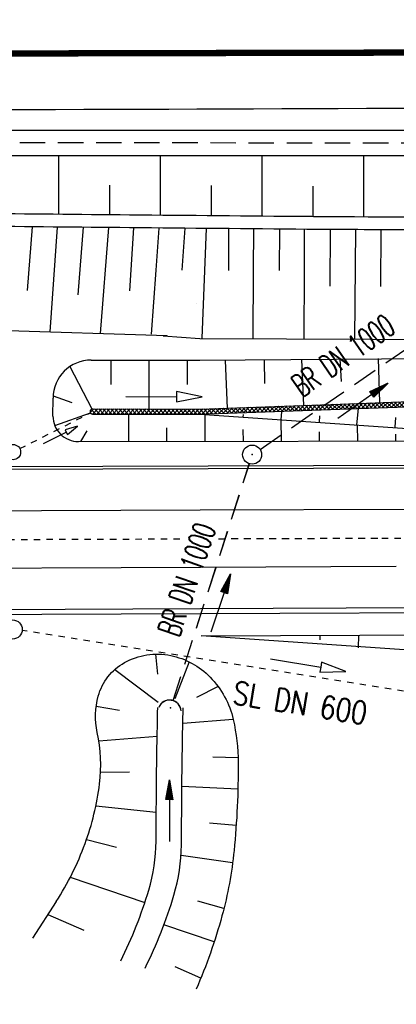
# Model space of a CAD drawing. Extents: x 0 to 1135, y 0 to 594.
# Tile 58 of 153: x 519 to 548, y 243 to 321. Entities that reach past the tile are written whole.
import ezdxf
from ezdxf.enums import TextEntityAlignment as Align

# ---------------------------------------------------------------- set-up
doc = ezdxf.new("R2010")
doc.units = 0
doc.header["$LTSCALE"] = 2
doc.header["$MEASUREMENT"] = 0
for name, pattern in [('ACAD_ISO03W100', [0.5, 0.25, -0.25]), ('ACAD_ISO05W100', [0.5, 0.25, -0.25]), ('AUSGEZOGEN', [0]), ('EinAusfädelung', [3.5, 2.5, -1]), ('GESTRICH-X2', [1.5, 1, -0.5]), ('STRICHLINIEX2', [0.5, 0.25, -0.25])]:
    doc.linetypes.add(name, pattern=pattern)
doc.layers.get('0').update_dxf_attribs({"color": 8, "linetype": 'AUSGEZOGEN'})
for name, color, linetype in [('BAB-Kabel', 15, 'CONTINUOUS'), ('Bahnachse', 7, 'CONTINUOUS'), ('BOESCHG', 8, 'AUSGEZOGEN'), ('Böschungen', 15, 'CONTINUOUS'), ('DURCHL', 200, 'GESTRICH-X2'), ('EINAUSF', 8, 'EinAusfädelung'), ('FBRTOP', 8, 'AUSGEZOGEN'), ('Gleisachsen', 7, 'CONTINUOUS'), ('GRABEN', 8, 'AUSGEZOGEN'), ('Kabelanlagen', 15, 'CONTINUOUS'), ('KANAL', 200, 'GESTRICH-X2'), ('MULDE', 8, 'AUSGEZOGEN'), ('PFEIL', 200, 'CONTINUOUS'), ('PFEILTOP', 8, 'AUSGEZOGEN'), ('SCHSYMBOL', 200, 'AUSGEZOGEN'), ('SIGNATUR', 8, 'AUSGEZOGEN'), ('TEXTO', 200, 'CONTINUOUS'), ('Tiefenentwaesserung_und_Sammell', 15, 'CONTINUOUS')]:
    doc.layers.add(name, color=color, linetype=linetype)
doc.styles.add('ROMANS', font='romans.shx', dxfattribs={"width": 0.8})

# ---------------------------------------------------------------- blocks, each defined once
blk = doc.blocks.new('DL')
at = {"color": 0}
blk.add_arc((-0.311, 0.025), 0.91, 282.5363, 77.4637, dxfattribs=at)
blk.add_point((0.597, 0.003), dxfattribs=at)
blk = doc.blocks.new('*X51')
at = {"color": 0, "linetype": 'ByBlock'}
for p, q in [((-1319244, 1707615), (-1318825, 1708034)), ((-1318913, 1707627), (-1318495, 1708046)), ((-1318249, 1707653), (-1318637, 1708041)), ((-1318583, 1707640), (-1318164, 1708059)), ((-1317942, 1707664), (-1318330, 1708052)), ((-1318252, 1707652), (-1317833, 1708071)), ((-1317635, 1707676), (-1318023, 1708064)), ((-1317921, 1707665), (-1317503, 1708083)), ((-1317329, 1707687), (-1317717, 1708075)), ((-1317591, 1707677), (-1317172, 1708096)), ((-1317022, 1707699), (-1317410, 1708087)), ((-1317260, 1707690), (-1316841, 1708108)), ((-1316715, 1707710), (-1317104, 1708099)), ((-1316929, 1707702), (-1316511, 1708121)), ((-1316409, 1707722), (-1316797, 1708110)), ((-1316599, 1707715), (-1316180, 1708133)), ((-1316102, 1707733), (-1316490, 1708122)), ((-1316268, 1707727), (-1315849, 1708146)), ((-1315795, 1707745), (-1316184, 1708133)), ((-1315937, 1707740), (-1315519, 1708158)), ((-1315489, 1707757), (-1315877, 1708145)), ((-1315607, 1707752), (-1315188, 1708171)), ((-1315182, 1707768), (-1315570, 1708156)), ((-1315276, 1707765), (-1314857, 1708183)), ((-1314876, 1707780), (-1315264, 1708168)), ((-1314569, 1707791), (-1314957, 1708180)), ((-1314945, 1707777), (-1314527, 1708196)), ((-1314262, 1707803), (-1314651, 1708191)), ((-1314615, 1707790), (-1314196, 1708208)), ((-1313956, 1707814), (-1314344, 1708203)), ((-1314284, 1707802), (-1313865, 1708221)), ((-1313649, 1707826), (-1314037, 1708214)), ((-1313953, 1707815), (-1313535, 1708233)), ((-1313342, 1707838), (-1313731, 1708226)), ((-1313623, 1707827), (-1313204, 1708246)), ((-1313036, 1707849), (-1313424, 1708237)), ((-1313292, 1707840), (-1312873, 1708258)), ((-1312729, 1707861), (-1313117, 1708249)), ((-1312961, 1707852), (-1312543, 1708271)), ((-1312423, 1707872), (-1312811, 1708261)), ((-1312631, 1707864), (-1312212, 1708283)), ((-1312116, 1707884), (-1312504, 1708272)), ((-1312300, 1707877), (-1311881, 1708296)), ((-1311809, 1707895), (-1312198, 1708284)), ((-1311969, 1707889), (-1311551, 1708308)), ((-1311503, 1707907), (-1311891, 1708295)), ((-1311639, 1707902), (-1311220, 1708321)), ((-1311196, 1707919), (-1311584, 1708307)), ((-1311308, 1707914), (-1310889, 1708333)), ((-1310889, 1707930), (-1311278, 1708318)), ((-1310977, 1707927), (-1310559, 1708345)), ((-1310583, 1707942), (-1310971, 1708330)), ((-1310276, 1707953), (-1310664, 1708341)), ((-1310647, 1707939), (-1310228, 1708358)), ((-1309970, 1707965), (-1310358, 1708353)), ((-1310316, 1707952), (-1309897, 1708370)), ((-1309663, 1707976), (-1310051, 1708365)), ((-1309985, 1707964), (-1309567, 1708383)), ((-1309356, 1707988), (-1309744, 1708376)), ((-1309654, 1707977), (-1309236, 1708395)), ((-1309050, 1708000), (-1309438, 1708388)), ((-1309324, 1707989), (-1308905, 1708408)), ((-1308743, 1708011), (-1309131, 1708399)), ((-1308993, 1708002), (-1308575, 1708420)), ((-1308436, 1708023), (-1308825, 1708411)), ((-1308662, 1708014), (-1308244, 1708433)), ((-1308130, 1708034), (-1308518, 1708422)), ((-1308332, 1708027), (-1307913, 1708445)), ((-1307823, 1708046), (-1308211, 1708434)), ((-1308001, 1708039), (-1307582, 1708458)), ((-1307516, 1708057), (-1307905, 1708446)), ((-1307670, 1708052), (-1307252, 1708470)), ((-1307210, 1708069), (-1307598, 1708457)), ((-1307340, 1708064), (-1306921, 1708483)), ((-1306903, 1708081), (-1307291, 1708469)), ((-1307009, 1708077), (-1306590, 1708495)), ((-1306597, 1708092), (-1306985, 1708480)), ((-1306678, 1708089), (-1306260, 1708508)), ((-1306290, 1708104), (-1306678, 1708492)), ((-1305983, 1708115), (-1306372, 1708503)), ((-1306348, 1708102), (-1305929, 1708520)), ((-1305700, 1708150), (-1306065, 1708515)), ((-1306017, 1708114), (-1305642, 1708489)), ((-1305653, 1708422), (-1305758, 1708527)), ((-1305677, 1708127), (-1305700, 1708150)), ((-1305686, 1708126), (-1305268, 1708545)), ((-1305370, 1708138), (-1305653, 1708422)), ((-1305642, 1708489), (-1305598, 1708533)), ((-1305063, 1708150), (-1305452, 1708538)), ((-1305356, 1708139), (-1304937, 1708558)), ((-1304757, 1708162), (-1305145, 1708550)), ((-1305025, 1708151), (-1304606, 1708570)), ((-1304450, 1708173), (-1304838, 1708561)), ((-1304694, 1708164), (-1304276, 1708583)), ((-1304144, 1708185), (-1304532, 1708573)), ((-1304364, 1708176), (-1303945, 1708595)), ((-1303837, 1708196), (-1304225, 1708584)), ((-1304033, 1708189), (-1303614, 1708607)), ((-1303530, 1708208), (-1303919, 1708596)), ((-1303702, 1708201), (-1303284, 1708620)), ((-1303224, 1708219), (-1303612, 1708608)), ((-1303372, 1708214), (-1302953, 1708632)), ((-1302917, 1708231), (-1303305, 1708619)), ((-1303041, 1708226), (-1302622, 1708645)), ((-1302610, 1708243), (-1302999, 1708631)), ((-1302710, 1708239), (-1302292, 1708657)), ((-1302304, 1708254), (-1302692, 1708642)), ((-1301997, 1708266), (-1302385, 1708654)), ((-1302380, 1708251), (-1301961, 1708670)), ((-1301725, 1708312), (-1302079, 1708665)), ((-1302049, 1708264), (-1301725, 1708587)), ((-1301725, 1708630), (-1301772, 1708677)), ((-1330017, 1707661), (-1329744, 1707934)), ((-1329929, 1707560), (-1330005, 1707636)), ((-1329585, 1707534), (-1329948, 1707896)), ((-1329825, 1707534), (-1329425, 1707934)), ((-1329267, 1707534), (-1329667, 1707934)), ((-1329507, 1707534), (-1329107, 1707934)), ((-1328949, 1707534), (-1329349, 1707934)), ((-1329189, 1707534), (-1328789, 1707934)), ((-1328631, 1707534), (-1329031, 1707934)), ((-1328871, 1707534), (-1328470, 1707934)), ((-1328312, 1707534), (-1328713, 1707934)), ((-1328553, 1707534), (-1328152, 1707935)), ((-1327994, 1707534), (-1328395, 1707935)), ((-1328234, 1707534), (-1327834, 1707935)), ((-1327676, 1707534), (-1328077, 1707935)), ((-1327916, 1707534), (-1327515, 1707935)), ((-1327358, 1707534), (-1327759, 1707935)), ((-1327598, 1707534), (-1327197, 1707935)), ((-1327040, 1707534), (-1327440, 1707935)), ((-1327280, 1707534), (-1326879, 1707935)), ((-1326721, 1707534), (-1327122, 1707935)), ((-1326962, 1707534), (-1326561, 1707935)), ((-1326403, 1707534), (-1326804, 1707935)), ((-1326643, 1707534), (-1326242, 1707935)), ((-1326085, 1707534), (-1326486, 1707935)), ((-1326325, 1707534), (-1325924, 1707935)), ((-1325767, 1707534), (-1326168, 1707935)), ((-1326007, 1707534), (-1325606, 1707936)), ((-1325449, 1707534), (-1325850, 1707935)), ((-1325689, 1707534), (-1325287, 1707936)), ((-1325130, 1707534), (-1325532, 1707936)), ((-1325371, 1707534), (-1324969, 1707936)), ((-1324812, 1707534), (-1325214, 1707936)), ((-1325052, 1707534), (-1324651, 1707936)), ((-1324494, 1707534), (-1324896, 1707936)), ((-1324734, 1707534), (-1324332, 1707936)), ((-1324176, 1707534), (-1324578, 1707936)), ((-1324416, 1707534), (-1324014, 1707936)), ((-1323858, 1707534), (-1324260, 1707936)), ((-1324098, 1707534), (-1323696, 1707936)), ((-1323539, 1707534), (-1323942, 1707936)), ((-1323780, 1707534), (-1323377, 1707936)), ((-1323221, 1707534), (-1323623, 1707936)), ((-1323462, 1707534), (-1323059, 1707936)), ((-1322903, 1707534), (-1323305, 1707936)), ((-1323143, 1707534), (-1322741, 1707937)), ((-1322585, 1707534), (-1322987, 1707937)), ((-1322825, 1707534), (-1322422, 1707937)), ((-1322267, 1707534), (-1322669, 1707937)), ((-1322507, 1707534), (-1322104, 1707937)), ((-1321948, 1707534), (-1322351, 1707937)), ((-1322189, 1707534), (-1321786, 1707937)), ((-1321630, 1707534), (-1322033, 1707937)), ((-1321871, 1707534), (-1321467, 1707937)), ((-1321315, 1707537), (-1321715, 1707937)), ((-1321552, 1707534), (-1321140, 1707946)), ((-1321008, 1707548), (-1321397, 1707937)), ((-1321228, 1707540), (-1320809, 1707959)), ((-1320702, 1707560), (-1321090, 1707948)), ((-1320897, 1707553), (-1320479, 1707971)), ((-1320395, 1707572), (-1320783, 1707960)), ((-1320567, 1707565), (-1320148, 1707984)), ((-1320088, 1707583), (-1320476, 1707971)), ((-1320236, 1707578), (-1319817, 1707996)), ((-1319782, 1707595), (-1320170, 1707983)), ((-1319905, 1707590), (-1319487, 1708009)), ((-1319475, 1707606), (-1319863, 1707994)), ((-1319575, 1707602), (-1319156, 1708021)), ((-1319168, 1707618), (-1319557, 1708006)), ((-1318862, 1707629), (-1319250, 1708018)), ((-1318555, 1707641), (-1318943, 1708029))]:
    blk.add_line(p, q, dxfattribs=at)
blk = doc.blocks.new('GST')
at = {"color": 0}
blk.add_circle((0, 0), 0.75, dxfattribs=at)
blk.add_point((0, 0), dxfattribs=at)
blk = doc.blocks.new('10')
blk.add_blockref('GST', (0, 0))
blk = doc.blocks.new('40')
at = {"color": 0}
blk.add_arc((0.025, 0.311), 0.91, 192.5363, 347.4637, dxfattribs=at)
blk.add_point((0, 0), dxfattribs=at)
blk = doc.blocks.new('PFEIL2')
at = {"color": 0}
for p, q in [((0.88, 0.002), (-2.401, -0.012)), ((0.881, -0.271), (0.879, 0.276)), ((0.879, 0.276), (2.429, 0.009)), ((0.911, 0.27), (0.879, 0.265)), ((0.965, 0.261), (0.879, 0.246)), ((1.019, 0.252), (0.879, 0.228)), ((1.073, 0.242), (0.879, 0.209)), ((1.127, 0.233), (0.879, 0.191)), ((1.181, 0.224), (0.879, 0.172)), ((1.235, 0.214), (0.879, 0.154)), ((1.289, 0.205), (0.879, 0.135)), ((1.343, 0.196), (0.879, 0.117)), ((1.397, 0.187), (0.879, 0.098)), ((1.451, 0.177), (0.879, 0.08)), ((1.505, 0.168), (0.879, 0.061)), ((1.559, 0.159), (0.88, 0.043)), ((1.613, 0.149), (0.88, 0.024)), ((1.668, 0.14), (0.88, 0.006)), ((1.722, 0.131), (0.88, -0.013)), ((1.776, 0.121), (0.88, -0.031)), ((1.83, 0.112), (0.88, -0.05)), ((1.884, 0.103), (0.88, -0.068)), ((1.938, 0.094), (0.88, -0.087)), ((1.992, 0.084), (0.88, -0.105)), ((2.046, 0.075), (0.88, -0.124)), ((2.1, 0.066), (0.88, -0.142)), ((2.154, 0.056), (0.88, -0.161)), ((2.208, 0.047), (0.88, -0.179)), ((2.262, 0.038), (0.881, -0.198)), ((2.316, 0.029), (0.881, -0.216)), ((2.37, 0.019), (0.881, -0.235)), ((2.424, 0.01), (0.881, -0.253)), ((2.429, 0.009), (0.881, -0.271))]:
    blk.add_line(p, q, dxfattribs=at)
blk = doc.blocks.new('*X58')
at = {"color": 0, "linetype": 'ByBlock'}
for p, q in [((-1319244, 1707615), (-1318825, 1708034)), ((-1318913, 1707627), (-1318495, 1708046)), ((-1318249, 1707653), (-1318637, 1708041)), ((-1318583, 1707640), (-1318164, 1708059)), ((-1317942, 1707664), (-1318330, 1708052)), ((-1318252, 1707652), (-1317833, 1708071)), ((-1317635, 1707676), (-1318023, 1708064)), ((-1317921, 1707665), (-1317503, 1708083)), ((-1317329, 1707687), (-1317717, 1708075)), ((-1317591, 1707677), (-1317172, 1708096)), ((-1317022, 1707699), (-1317410, 1708087)), ((-1317260, 1707690), (-1316841, 1708108)), ((-1316715, 1707710), (-1317104, 1708099)), ((-1316929, 1707702), (-1316511, 1708121)), ((-1316409, 1707722), (-1316797, 1708110)), ((-1316599, 1707715), (-1316180, 1708133)), ((-1316102, 1707733), (-1316490, 1708122)), ((-1316268, 1707727), (-1315849, 1708146)), ((-1315795, 1707745), (-1316184, 1708133)), ((-1315937, 1707740), (-1315519, 1708158)), ((-1315489, 1707757), (-1315877, 1708145)), ((-1315607, 1707752), (-1315188, 1708171)), ((-1315182, 1707768), (-1315570, 1708156)), ((-1315276, 1707765), (-1314857, 1708183)), ((-1314876, 1707780), (-1315264, 1708168)), ((-1314569, 1707791), (-1314957, 1708180)), ((-1314945, 1707777), (-1314527, 1708196)), ((-1314262, 1707803), (-1314651, 1708191)), ((-1314615, 1707790), (-1314196, 1708208)), ((-1313956, 1707814), (-1314344, 1708203)), ((-1314284, 1707802), (-1313865, 1708221)), ((-1313649, 1707826), (-1314037, 1708214)), ((-1313953, 1707815), (-1313535, 1708233)), ((-1313342, 1707838), (-1313731, 1708226)), ((-1313623, 1707827), (-1313204, 1708246)), ((-1313036, 1707849), (-1313424, 1708237)), ((-1313292, 1707840), (-1312873, 1708258)), ((-1312729, 1707861), (-1313117, 1708249)), ((-1312961, 1707852), (-1312543, 1708271)), ((-1312423, 1707872), (-1312811, 1708261)), ((-1312631, 1707864), (-1312212, 1708283)), ((-1312116, 1707884), (-1312504, 1708272)), ((-1312300, 1707877), (-1311881, 1708296)), ((-1311809, 1707895), (-1312198, 1708284)), ((-1311969, 1707889), (-1311551, 1708308)), ((-1311503, 1707907), (-1311891, 1708295)), ((-1311639, 1707902), (-1311220, 1708321)), ((-1311196, 1707919), (-1311584, 1708307)), ((-1311308, 1707914), (-1310889, 1708333)), ((-1310889, 1707930), (-1311278, 1708318)), ((-1310977, 1707927), (-1310559, 1708345)), ((-1310583, 1707942), (-1310971, 1708330)), ((-1310276, 1707953), (-1310664, 1708341)), ((-1310647, 1707939), (-1310228, 1708358)), ((-1309970, 1707965), (-1310358, 1708353)), ((-1310316, 1707952), (-1309897, 1708370)), ((-1309663, 1707976), (-1310051, 1708365)), ((-1309985, 1707964), (-1309567, 1708383)), ((-1309356, 1707988), (-1309744, 1708376)), ((-1309654, 1707977), (-1309236, 1708395)), ((-1309050, 1708000), (-1309438, 1708388)), ((-1309324, 1707989), (-1308905, 1708408)), ((-1308743, 1708011), (-1309131, 1708399)), ((-1308993, 1708002), (-1308575, 1708420)), ((-1308436, 1708023), (-1308825, 1708411)), ((-1308662, 1708014), (-1308244, 1708433)), ((-1308130, 1708034), (-1308518, 1708422)), ((-1308332, 1708027), (-1307913, 1708445)), ((-1307823, 1708046), (-1308211, 1708434)), ((-1308001, 1708039), (-1307582, 1708458)), ((-1307516, 1708057), (-1307905, 1708446)), ((-1307670, 1708052), (-1307252, 1708470)), ((-1307210, 1708069), (-1307598, 1708457)), ((-1307340, 1708064), (-1306921, 1708483)), ((-1306903, 1708081), (-1307291, 1708469)), ((-1307009, 1708077), (-1306590, 1708495)), ((-1306597, 1708092), (-1306985, 1708480)), ((-1306678, 1708089), (-1306260, 1708508)), ((-1306290, 1708104), (-1306678, 1708492)), ((-1305983, 1708115), (-1306372, 1708503)), ((-1306348, 1708102), (-1305929, 1708520)), ((-1305700, 1708150), (-1306065, 1708515)), ((-1306017, 1708114), (-1305642, 1708489)), ((-1305653, 1708422), (-1305758, 1708527)), ((-1305677, 1708127), (-1305700, 1708150)), ((-1305686, 1708126), (-1305268, 1708545)), ((-1305370, 1708138), (-1305653, 1708422)), ((-1305642, 1708489), (-1305598, 1708533)), ((-1305063, 1708150), (-1305452, 1708538)), ((-1305356, 1708139), (-1304937, 1708558)), ((-1304757, 1708162), (-1305145, 1708550)), ((-1305025, 1708151), (-1304606, 1708570)), ((-1304450, 1708173), (-1304838, 1708561)), ((-1304694, 1708164), (-1304276, 1708583)), ((-1304144, 1708185), (-1304532, 1708573)), ((-1304364, 1708176), (-1303945, 1708595)), ((-1303837, 1708196), (-1304225, 1708584)), ((-1304033, 1708189), (-1303614, 1708607)), ((-1303530, 1708208), (-1303919, 1708596)), ((-1303702, 1708201), (-1303284, 1708620)), ((-1303224, 1708219), (-1303612, 1708608)), ((-1303372, 1708214), (-1302953, 1708632)), ((-1302917, 1708231), (-1303305, 1708619)), ((-1303041, 1708226), (-1302622, 1708645)), ((-1302610, 1708243), (-1302999, 1708631)), ((-1302710, 1708239), (-1302292, 1708657)), ((-1302304, 1708254), (-1302692, 1708642)), ((-1301997, 1708266), (-1302385, 1708654)), ((-1302380, 1708251), (-1301961, 1708670)), ((-1301725, 1708312), (-1302079, 1708665)), ((-1302049, 1708264), (-1301725, 1708587)), ((-1301725, 1708630), (-1301772, 1708677)), ((-1330017, 1707661), (-1329744, 1707934)), ((-1329929, 1707560), (-1330005, 1707636)), ((-1329585, 1707534), (-1329948, 1707896)), ((-1329825, 1707534), (-1329425, 1707934)), ((-1329267, 1707534), (-1329667, 1707934)), ((-1329507, 1707534), (-1329107, 1707934)), ((-1328949, 1707534), (-1329349, 1707934)), ((-1329189, 1707534), (-1328789, 1707934)), ((-1328631, 1707534), (-1329031, 1707934)), ((-1328871, 1707534), (-1328470, 1707934)), ((-1328312, 1707534), (-1328713, 1707934)), ((-1328553, 1707534), (-1328152, 1707935)), ((-1327994, 1707534), (-1328395, 1707935)), ((-1328234, 1707534), (-1327834, 1707935)), ((-1327676, 1707534), (-1328077, 1707935)), ((-1327916, 1707534), (-1327515, 1707935)), ((-1327358, 1707534), (-1327759, 1707935)), ((-1327598, 1707534), (-1327197, 1707935)), ((-1327040, 1707534), (-1327440, 1707935)), ((-1327280, 1707534), (-1326879, 1707935)), ((-1326721, 1707534), (-1327122, 1707935)), ((-1326962, 1707534), (-1326561, 1707935)), ((-1326403, 1707534), (-1326804, 1707935)), ((-1326643, 1707534), (-1326242, 1707935)), ((-1326085, 1707534), (-1326486, 1707935)), ((-1326325, 1707534), (-1325924, 1707935)), ((-1325767, 1707534), (-1326168, 1707935)), ((-1326007, 1707534), (-1325606, 1707936)), ((-1325449, 1707534), (-1325850, 1707935)), ((-1325689, 1707534), (-1325287, 1707936)), ((-1325130, 1707534), (-1325532, 1707936)), ((-1325371, 1707534), (-1324969, 1707936)), ((-1324812, 1707534), (-1325214, 1707936)), ((-1325052, 1707534), (-1324651, 1707936)), ((-1324494, 1707534), (-1324896, 1707936)), ((-1324734, 1707534), (-1324332, 1707936)), ((-1324176, 1707534), (-1324578, 1707936)), ((-1324416, 1707534), (-1324014, 1707936)), ((-1323858, 1707534), (-1324260, 1707936)), ((-1324098, 1707534), (-1323696, 1707936)), ((-1323539, 1707534), (-1323942, 1707936)), ((-1323780, 1707534), (-1323377, 1707936)), ((-1323221, 1707534), (-1323623, 1707936)), ((-1323462, 1707534), (-1323059, 1707936)), ((-1322903, 1707534), (-1323305, 1707936)), ((-1323143, 1707534), (-1322741, 1707937)), ((-1322585, 1707534), (-1322987, 1707937)), ((-1322825, 1707534), (-1322422, 1707937)), ((-1322267, 1707534), (-1322669, 1707937)), ((-1322507, 1707534), (-1322104, 1707937)), ((-1321948, 1707534), (-1322351, 1707937)), ((-1322189, 1707534), (-1321786, 1707937)), ((-1321630, 1707534), (-1322033, 1707937)), ((-1321871, 1707534), (-1321467, 1707937)), ((-1321315, 1707537), (-1321715, 1707937)), ((-1321552, 1707534), (-1321140, 1707946)), ((-1321008, 1707548), (-1321397, 1707937)), ((-1321228, 1707540), (-1320809, 1707959)), ((-1320702, 1707560), (-1321090, 1707948)), ((-1320897, 1707553), (-1320479, 1707971)), ((-1320395, 1707572), (-1320783, 1707960)), ((-1320567, 1707565), (-1320148, 1707984)), ((-1320088, 1707583), (-1320476, 1707971)), ((-1320236, 1707578), (-1319817, 1707996)), ((-1319782, 1707595), (-1320170, 1707983)), ((-1319905, 1707590), (-1319487, 1708009)), ((-1319475, 1707606), (-1319863, 1707994)), ((-1319575, 1707602), (-1319156, 1708021)), ((-1319168, 1707618), (-1319557, 1708006)), ((-1318862, 1707629), (-1319250, 1708018)), ((-1318555, 1707641), (-1318943, 1708029))]:
    blk.add_line(p, q, dxfattribs=at)

msp = doc.modelspace()

# ---------------------------------------------------------------- linework, layer by layer
at = {"layer": 'BAB-Kabel', "linetype": 'Continuous'}
msp.add_lwpolyline([(532.545, 298.389), (532.545, 298.389), (532.545, 298.389), (532.545, 298.389), (532.545, 298.389)], dxfattribs=at)
msp.add_lwpolyline([(532.545, 298.389), (532.545, 298.389), (532.545, 298.389), (532.545, 298.389), (532.545, 298.389)], dxfattribs=at)
at = {"layer": 'Bahnachse', "linetype": 'ACAD_ISO05W100'}
for points in [[(486.75, 279.724), (531.663, 279.886)], [(486.75, 279.724), (531.08, 279.884)], [(534.284, 279.896), (547.132, 279.943)], [(534.337, 279.896), (547.132, 279.943)], [(547.132, 279.943), (584.749, 280.079)], [(547.132, 279.943), (584.749, 280.079)]]:
    msp.add_lwpolyline(points, dxfattribs=at)
at = {"layer": 'BOESCHG'}
for p, q in [((521.725, 305.412), (521.727, 310.045)), ((521.725, 305.412), (521.727, 310.045)), ((529.725, 305.337), (529.727, 310.042)), ((529.725, 305.337), (529.727, 310.042)), ((537.725, 305.265), (537.727, 310.039)), ((537.725, 305.265), (537.727, 310.039)), ((545.726, 305.206), (545.727, 310.037)), ((545.726, 305.206), (545.727, 310.037)), ((525.725, 305.375), (525.726, 307.709)), ((525.725, 305.375), (525.726, 307.709)), ((533.725, 305.301), (533.726, 307.671)), ((533.725, 305.301), (533.726, 307.671)), ((541.725, 305.231), (541.726, 307.634)), ((541.725, 305.231), (541.726, 307.634)), ((529.34, 270.819), (529.5, 269.232)), ((529.34, 270.819), (529.5, 269.232)), ((526.136, 269.615), (529.528, 267.037)), ((526.136, 269.615), (529.528, 267.037)), ((531.982, 270.208), (530.845, 267.295)), ((531.982, 270.208), (530.845, 267.295)), ((534.264, 268.264), (532.544, 267.41)), ((534.264, 268.264), (532.544, 267.41)), ((524.666, 266.732), (526.489, 266.396)), ((524.666, 266.732), (526.489, 266.396)), ((535.447, 265.667), (531.483, 265.349)), ((535.447, 265.667), (531.483, 265.349)), ((524.874, 263.982), (529.463, 264.362)), ((524.874, 263.982), (529.463, 264.362)), ((535.827, 262.664), (533.845, 262.718)), ((535.827, 262.664), (533.845, 262.718)), ((525.008, 261.532), (527.286, 261.565)), ((525.008, 261.532), (527.286, 261.565)), ((535.813, 260.189), (531.409, 260.404)), ((535.813, 260.189), (531.409, 260.404)), ((524.637, 258.87), (529.393, 258.374)), ((524.637, 258.87), (529.393, 258.374)), ((535.678, 257.328), (533.575, 257.521)), ((535.678, 257.328), (533.575, 257.521)), ((523.898, 256.22), (526.262, 255.622)), ((523.898, 256.22), (526.262, 255.622)), ((535.399, 254.386), (531.339, 254.978)), ((535.399, 254.386), (531.339, 254.978)), ((522.627, 253.268), (528.49, 251.268)), ((522.627, 253.268), (528.49, 251.268)), ((521.52, 251.342), (519.648, 248.456)), ((521.52, 251.342), (519.648, 248.456)), ((534.715, 250.807), (532.669, 251.371)), ((534.715, 250.807), (532.669, 251.371)), ((520.865, 250.333), (523.699, 249.09)), ((520.865, 250.333), (523.699, 249.09)), ((533.949, 248.182), (529.999, 249.527)), ((533.949, 248.182), (529.999, 249.527)), ((532.898, 245.316), (530.887, 246.214)), ((532.898, 245.316), (530.887, 246.214))]:
    msp.add_line(p, q, dxfattribs=at)
for points in [[(572.212, 351.814, 0.000002), (566.958, 351.798, 0.000356), (566.746, 351.798, 0.000312), (551.073, 351.72, -0.000252), (531.623, 351.621, -0.000033), (528.26, 351.605, -0.000054), (526.188, 351.596, -0.000954), (524.59, 351.593, -0.000172), (515.717, 351.592, -0.001167)], [(572.212, 351.814, 0.000002), (566.958, 351.798, 0.000356), (566.746, 351.798, 0.000312), (551.073, 351.72, -0.000252), (531.623, 351.621, -0.000033), (528.26, 351.605, -0.000054), (526.188, 351.596, -0.000954), (524.59, 351.593, -0.000172), (515.717, 351.592, -0.001167)], [(605.891, 305.119, -0.00112), (585.506, 305.003, -0.002418), (576.065, 305.016, -0.000009), (541.766, 305.23, -0.000591), (541.257, 305.234, -0.000186), (527.29, 305.36, -0.000108), (503.258, 305.59, -0.00223), (483.219, 305.876, 0.006172), (475.977, 305.922, 0.00139), (474.387, 305.908, 0.0003), (467.013, 305.819, 0.0004), (465.463, 305.798, -0.000053), (453.707, 305.631, -0.004701), (443.052, 305.581, -0.003138), (427.091, 305.756)], [(605.891, 305.119, -0.00112), (585.506, 305.003, -0.002418), (576.065, 305.016, -0.000009), (541.766, 305.23, -0.000591), (541.257, 305.234, -0.000186), (527.29, 305.36, -0.000108), (503.258, 305.59, -0.00223), (483.219, 305.876, 0.006172), (475.977, 305.922, 0.00139), (474.387, 305.908, 0.0003), (467.013, 305.819, 0.0004), (465.463, 305.798, -0.000053), (453.707, 305.631, -0.004701), (443.052, 305.581, -0.003138), (427.091, 305.756)], [(549.724, 304.181, -0.000002), (541.758, 304.23, -0.000591), (541.249, 304.234, -0.000186), (527.277, 304.36, -0.000108), (503.247, 304.59, -0.00223), (483.215, 304.876, 0.006173), (475.977, 304.922, 0.001389), (474.389, 304.908, 0.000299), (467.024, 304.819, 0.000401), (465.475, 304.798, -0.000053), (453.712, 304.631, -0.004701), (443.053, 304.581, -0.003138), (427.087, 304.756)]]:
    msp.add_lwpolyline(points, format="xyb", dxfattribs=at)
at = {"layer": 'BOESCHG', "flags": 128}
msp.add_lwpolyline([(521.52, 251.342, 0.054178), (523.785, 255.905, 0.057038), (524.929, 260.608, 0.084788), (524.748, 264.657, -0.121135), (524.826, 267.514, -0.200423), (526.888, 270.149, -0.180947), (530.525, 270.71, -0.149262), (533.633, 269.007, -0.13877), (535.447, 265.667, -0.053888), (535.834, 262.29, -0.026362), (535.512, 255.365, -0.041858), (534.562, 250.226, -0.035717), (532.533, 244.449)], format="xyb", dxfattribs=at)
msp.add_lwpolyline([(521.52, 251.342, 0.054178), (523.785, 255.905, 0.057038), (524.929, 260.608, 0.084788), (524.748, 264.657, -0.121135), (524.826, 267.514, -0.200423), (526.888, 270.149, -0.180947), (530.525, 270.71, -0.149262), (533.633, 269.007, -0.13877), (535.447, 265.667, -0.053888), (535.834, 262.29, -0.026362), (535.512, 255.365, -0.041858), (534.562, 250.226, -0.035717), (532.533, 244.449)], format="xyb", dxfattribs=at)
at = {"layer": 'Böschungen', "linetype": 'Continuous'}
for p, q in [((530.26, 295.854), (486.691, 297.251)), ((530.26, 295.854), (486.691, 297.251)), ((524.275, 293.949), (532.819, 293.932)), ((524.275, 293.949), (532.819, 293.932)), ((525.837, 292.026), (525.841, 293.946)), ((525.837, 292.026), (525.841, 293.946)), ((528.833, 290.101), (528.841, 293.94)), ((528.833, 290.101), (528.841, 293.94)), ((531.837, 292.015), (531.841, 293.934)), ((531.837, 292.015), (531.841, 293.934)), ((522.587, 293.433), (524.329, 290.1)), ((522.587, 293.433), (524.329, 290.1)), ((521.266, 289.54), (521.269, 290.955)), ((521.266, 289.54), (521.269, 290.955)), ((521.275, 291.132), (522.739, 290.607)), ((521.275, 291.132), (522.739, 290.607)), ((521.408, 288.796), (524.222, 289.793)), ((521.408, 288.796), (524.222, 289.793)), ((524.377, 290.106), (532.83, 290.093)), ((524.377, 290.106), (532.83, 290.093)), ((524.384, 289.706), (532.823, 289.69)), ((524.384, 289.706), (532.823, 289.69)), ((527.228, 287.556), (527.226, 289.677)), ((527.228, 287.556), (527.226, 289.677)), ((523.929, 288.37), (523.44, 287.536)), ((523.929, 288.37), (523.44, 287.536)), ((530.228, 287.559), (530.227, 288.619)), ((530.228, 287.559), (530.227, 288.619)), ((557.28, 270.566), (532.926, 272.253)), ((557.28, 270.566), (532.926, 272.253))]:
    msp.add_line(p, q, dxfattribs=at)
for points in [[(519.616, 304.432), (519.231, 299.431)], [(519.616, 304.432), (519.231, 299.431)], [(521.043, 296.165), (521.629, 304.413)], [(521.043, 296.165), (521.629, 304.413)], [(523.642, 304.394), (523.226, 299.093)], [(523.642, 304.394), (523.226, 299.093)], [(525, 296.038), (525.652, 304.375)], [(525, 296.038), (525.652, 304.375)], [(527.613, 304.357), (527.285, 299.398)], [(527.613, 304.357), (527.285, 299.398)], [(529.386, 301.019), (529.627, 304.338)], [(529.386, 301.019), (529.627, 304.338)], [(531.638, 304.32), (531.414, 301.015)], [(531.638, 304.32), (531.414, 301.015)], [(533.015, 295.672), (533.346, 304.304)], [(533.015, 295.672), (533.346, 304.304)], [(535.088, 304.288), (535.068, 301.008)], [(535.088, 304.288), (535.068, 301.008)], [(537.039, 301.004), (537.061, 304.271)], [(537.039, 301.004), (537.061, 304.271)], [(539.076, 304.253), (539.057, 301)], [(539.076, 304.253), (539.057, 301)], [(541.042, 300.996), (541.047, 304.236)], [(541.042, 300.996), (541.047, 304.236)], [(543.071, 304.222), (543.037, 299.755)], [(543.071, 304.222), (543.037, 299.755)], [(545.022, 295.585), (545.086, 304.21)], [(545.022, 295.585), (545.086, 304.21)], [(547.059, 304.197), (547.026, 299.745)], [(547.059, 304.197), (547.026, 299.745)], [(529.019, 295.986), (529.386, 301.019)], [(529.019, 295.986), (529.386, 301.019)], [(537.003, 295.662), (537.039, 301.004)], [(537.003, 295.662), (537.039, 301.004)], [(541.033, 295.596), (541.042, 300.996)], [(541.033, 295.596), (541.042, 300.996)], [(529.933, 295.865), (532.81, 295.651), (553.247, 295.556)], [(529.933, 295.865), (532.81, 295.651), (553.247, 295.556)], [(532.819, 293.932), (557.843, 294.121), (582.86, 294.26), (612.92, 293.95)], [(532.819, 293.932), (557.843, 294.121), (582.86, 294.26), (612.92, 293.95)], [(535.007, 290.138), (534.841, 293.949)], [(535.007, 290.138), (534.841, 293.949)], [(537.874, 293.973), (537.912, 292.099)], [(537.874, 293.973), (537.912, 292.099)], [(540.995, 290.385), (540.858, 294.004)], [(540.995, 290.385), (540.858, 294.004)], [(543.842, 294.036), (543.943, 292.254)], [(543.842, 294.036), (543.943, 292.254)], [(546.992, 290.609), (546.876, 294.06)], [(546.992, 290.609), (546.876, 294.06)], [(526.991, 291.086), (530.991, 291.065), (530.989, 290.665), (532.991, 291.054), (530.993, 291.465), (530.991, 291.065)], [(526.991, 291.086), (530.991, 291.065), (530.989, 290.665), (532.991, 291.054), (530.993, 291.465), (530.991, 291.065)], [(532.823, 289.69), (557.878, 287.955), (582.872, 289.359), (612.965, 291.417)], [(532.823, 289.69), (557.878, 287.955), (582.872, 289.359), (612.965, 291.417)], [(532.83, 290.093), (543.867, 290.488)], [(532.83, 290.093), (543.867, 290.488)], [(543.867, 290.488), (552.089, 290.782)], [(543.867, 290.488), (552.089, 290.782)], [(532.823, 289.69), (543.846, 290.084)], [(532.823, 289.69), (543.846, 290.084)], [(539.23, 289.286), (539.265, 289.887)], [(539.23, 289.286), (539.265, 289.887)], [(543.846, 290.084), (552.108, 290.38)], [(543.846, 290.084), (552.108, 290.38)], [(545.177, 288.847), (545.31, 290.141)], [(545.177, 288.847), (545.31, 290.141)], [(533.228, 287.562), (533.226, 289.683)], [(533.228, 287.562), (533.226, 289.683)], [(536.224, 289.46), (536.252, 289.658)], [(536.224, 289.46), (536.252, 289.658)], [(539.239, 287.568), (539.23, 289.286)], [(539.239, 287.568), (539.23, 289.286)], [(542.228, 289.063), (542.249, 289.565)], [(542.228, 289.063), (542.249, 289.565)], [(548.182, 288.673), (548.238, 289.423)], [(548.182, 288.673), (548.238, 289.423)], [(536.255, 287.537), (536.24, 288.498)], [(536.255, 287.537), (536.24, 288.498)], [(542.223, 287.599), (542.222, 288.306)], [(542.223, 287.599), (542.222, 288.306)], [(545.249, 287.574), (545.226, 288.84)], [(545.249, 287.574), (545.226, 288.84)], [(523.271, 287.546), (557.878, 287.601), (582.839, 287.698), (607.849, 287.787), (612.87, 287.805)], [(523.271, 287.546), (557.878, 287.601), (582.839, 287.698), (607.849, 287.787), (612.87, 287.805)], [(548.233, 287.606), (548.254, 288.108)], [(548.233, 287.606), (548.254, 288.108)], [(532.926, 272.253), (557.886, 272.349), (582.897, 272.438), (607.907, 272.528), (614.295, 272.55)], [(532.926, 272.253), (557.886, 272.349), (582.897, 272.438), (607.907, 272.528), (614.295, 272.55)], [(542.274, 272.291), (542.274, 271.937)], [(542.274, 272.291), (542.274, 271.937)], [(545.307, 272.315), (545.266, 271.311)], [(545.307, 272.315), (545.266, 271.311)]]:
    msp.add_lwpolyline(points, dxfattribs=at)
for centre, radius, start, end in [((524.269, 290.949), 3, 89.88866, 179.88866), ((524.269, 290.949), 3, 89.88866, 179.88866), ((524.381, 289.906), 0.2, 91.05323, 179.88866), ((524.381, 289.906), 0.2, 91.05323, 179.88866), ((524.381, 289.906), 0.2, 179.88866, 271.05328), ((524.381, 289.906), 0.2, 179.88866, 271.05328), ((523.266, 289.536), 2, 179.88866, 270.13658), ((523.266, 289.536), 2, 179.88866, 270.13658)]:
    msp.add_arc(centre, radius, start, end, dxfattribs=at)
at = {"layer": 'DURCHL'}
msp.add_line((530.711, 267.16), (536.704, 285.794), dxfattribs=at)
msp.add_line((530.711, 267.16), (536.704, 285.794), dxfattribs=at)
at = {"layer": 'EINAUSF', "const_width": 0.5, "flags": 128}
msp.add_lwpolyline([(339.035, 317.665), (434.889, 317.882), (608.973, 318.275)], dxfattribs=at)
msp.add_lwpolyline([(339.035, 317.665), (434.889, 317.882), (608.973, 318.275)], dxfattribs=at)
at = {"layer": 'FBRTOP'}
msp.add_lwpolyline([(333.083, 304.003, -0.000207), (333.332, 304.093, -0.002186), (334.978, 304.679, -0.014079), (341.124, 306.645, -0.010303), (349.642, 308.919, -0.023812), (360.192, 310.977, -0.019331), (373.354, 312.382, -0.004604), (385.392, 313.087, -0.009975), (390.956, 313.25, -0.001053), (412.103, 313.404, -0.000925), (436.182, 313.485, -0.000205), (473.833, 313.525, 0.000515), (488.814, 313.55, 0.000248), (494.784, 313.569, -0.000021), (565.955, 313.831, -0.000415), (579.11, 313.868, -0.000159), (613.483, 313.925)], format="xyb", dxfattribs=at)
msp.add_lwpolyline([(333.083, 304.003, -0.000207), (333.332, 304.093, -0.002186), (334.978, 304.679, -0.014079), (341.124, 306.645, -0.010303), (349.642, 308.919, -0.023812), (360.192, 310.977, -0.019331), (373.354, 312.382, -0.004604), (385.392, 313.087, -0.009975), (390.956, 313.25, -0.001053), (412.103, 313.404, -0.000925), (436.182, 313.485, -0.000205), (473.833, 313.525, 0.000515), (488.814, 313.55, 0.000248), (494.784, 313.569, -0.000021), (565.955, 313.831, -0.000415), (579.11, 313.868, -0.000159), (613.483, 313.925)], format="xyb", dxfattribs=at)
at = {"layer": 'Gleisachsen', "linetype": 'Continuous'}
for points in [[(432.833, 281.82), (457.835, 281.88), (482.837, 281.989), (507.839, 282.049), (532.841, 282.158), (549.136, 282.23)], [(432.833, 281.82), (457.835, 281.88), (482.837, 281.989), (507.839, 282.049), (532.841, 282.158), (549.136, 282.23)], [(432.856, 277.32), (457.859, 277.379), (482.86, 277.489), (507.863, 277.549), (532.864, 277.658), (548.273, 277.726)], [(432.856, 277.32), (457.859, 277.379), (482.86, 277.489), (507.863, 277.549), (532.864, 277.658), (548.273, 277.726)]]:
    msp.add_lwpolyline(points, dxfattribs=at)
at = {"layer": 'GRABEN', "linetype": 'Continuous'}
msp.add_line((524.181, 289.907), (524.181, 289.907), dxfattribs=at)
msp.add_line((524.181, 289.907), (524.181, 289.907), dxfattribs=at)
at = {"layer": 'Kabelanlagen', "linetype": 'Continuous'}
for p, q in [((553.923, 285.674), (457.02, 285.325)), ((553.923, 285.674), (457.02, 285.325)), ((553.923, 285.464), (457.021, 285.115)), ((553.923, 285.464), (457.021, 285.115)), ((507.868, 274.298), (532.87, 274.408)), ((507.868, 274.298), (532.87, 274.408)), ((532.87, 274.408), (557.871, 274.517)), ((532.87, 274.408), (557.871, 274.517))]:
    msp.add_line(p, q, dxfattribs=at)
msp.add_lwpolyline([(457.06, 273.727), (457.866, 273.729), (482.868, 273.839), (507.87, 273.898), (532.872, 274.008), (557.873, 274.117), (582.875, 274.177), (607.877, 274.287), (617.216, 274.318)], dxfattribs=at)
msp.add_lwpolyline([(457.06, 273.727), (457.866, 273.729), (482.868, 273.839), (507.87, 273.898), (532.872, 274.008), (557.873, 274.117), (582.875, 274.177), (607.877, 274.287), (617.216, 274.318)], dxfattribs=at)
at = {"layer": 'KANAL'}
for p, q in [((470.653, 311.069), (553.817, 311.048)), ((537.567, 286.924), (554.439, 298.544)), ((530.719, 267.158), (536.719, 285.785))]:
    msp.add_line(p, q, dxfattribs=at)
at = {"layer": 'MULDE'}
for points in [[(460.73, 312.045, -0.000448), (469.891, 312.059, -0.000265), (478.966, 312.06, 0.000032), (554.56, 312.033, 0.000832), (570.941, 312.056, 0.000336), (611.512, 312.206, 0.000336)], [(460.73, 312.045, -0.000448), (469.891, 312.059, -0.000265), (478.966, 312.06, 0.000032), (554.56, 312.033, 0.000832), (570.941, 312.056, 0.000336), (611.512, 312.206, 0.000336)], [(460.73, 310.045, -0.000448), (469.893, 310.059, -0.000265), (478.965, 310.06, 0.000032), (554.56, 310.033, 0.000832), (570.947, 310.056, 0.000335), (611.449, 310.206, 0.000336)], [(460.73, 310.045, -0.000448), (469.893, 310.059, -0.000265), (478.965, 310.06, 0.000032), (554.56, 310.033, 0.000832), (570.947, 310.056, 0.000335), (611.449, 310.206, 0.000336)]]:
    msp.add_lwpolyline(points, format="xyb", dxfattribs=at)
at = {"layer": 'MULDE', "flags": 128}
for points in [[(526.591, 246.684, 0.044935), (528.798, 252.255, 0.069503), (529.373, 256.097, 0.000768), (529.398, 259.096, -0.00094), (529.42, 261.544, -0.00175), (529.447, 263.494, -0.001093), (529.509, 266.614)], [(526.591, 246.684, 0.044935), (528.798, 252.255, 0.069503), (529.373, 256.097, 0.000768), (529.398, 259.096, -0.00094), (529.42, 261.544, -0.00175), (529.447, 263.494, -0.001093), (529.509, 266.614)], [(528.509, 246.117, 0.044604), (530.782, 251.864, 0.069496), (531.371, 255.799, 0.000787), (531.397, 258.961, -0.000974), (531.419, 261.518, -0.00173), (531.447, 263.446, -0.001065), (531.508, 266.578)], [(528.509, 246.117, 0.044604), (530.782, 251.864, 0.069496), (531.371, 255.799, 0.000787), (531.397, 258.961, -0.000974), (531.419, 261.518, -0.00173), (531.447, 263.446, -0.001065), (531.508, 266.578)]]:
    msp.add_lwpolyline(points, format="xyb", dxfattribs=at)
at = {"layer": 'Tiefenentwaesserung_und_Sammell', "linetype": 'ACAD_ISO03W100'}
msp.add_line((518.656, 286.983), (524.222, 289.793), dxfattribs=at)
msp.add_line((518.656, 286.983), (524.222, 289.793), dxfattribs=at)
at = {"layer": 'Tiefenentwaesserung_und_Sammell', "linetype": 'STRICHLINIEX2'}
msp.add_line((549.842, 267.754), (518.84, 272.684), dxfattribs=at)
msp.add_line((549.842, 267.754), (518.84, 272.684), dxfattribs=at)
at = {"layer": 'Tiefenentwaesserung_und_Sammell', "linetype": 'Continuous'}
for points in [[(520.521, 287.376), (522.303, 288.284), (522.394, 288.106), (523.194, 288.738), (522.212, 288.462), (522.303, 288.284)], [(520.521, 287.376), (522.303, 288.284), (522.394, 288.106), (523.194, 288.738), (522.212, 288.462), (522.303, 288.284)], [(538.387, 270.452), (542.331, 269.785), (542.265, 269.391), (544.303, 269.452), (542.398, 270.179), (542.331, 269.785)], [(538.387, 270.452), (542.331, 269.785), (542.265, 269.391), (544.303, 269.452), (542.398, 270.179), (542.331, 269.785)]]:
    msp.add_lwpolyline(points, dxfattribs=at)
for centre, radius in [((518.12, 286.713), 0.6), ((518.12, 286.713), 0.6), ((518.093, 272.751), 0.75), ((518.093, 272.751), 0.75)]:
    msp.add_circle(centre, radius, dxfattribs=at)

# ---------------------------------------------------------------- block references
at = {"layer": 'Böschungen', "linetype": 'Continuous', "xscale": 0.000999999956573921, "yscale": 0.0009999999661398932, "zscale": 0.001, "rotation": 359.8886591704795}
for name in ['*X51', '*X58']:
    msp.add_blockref(name, (1850.89, -1420.409), dxfattribs=at)
at = {"layer": 'PFEIL'}
for p, rotation in [((545.641, 290.746), 34.94509570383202), ((534.461, 274.819), 71.16252865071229)]:
    msp.add_blockref('PFEIL2', p, dxfattribs=dict(at, rotation=rotation))
at = {"layer": 'PFEILTOP', "rotation": 89.71705226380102}
msp.add_blockref('PFEIL2', (530.425, 258.485), dxfattribs=at)
msp.add_blockref('PFEIL2', (530.425, 258.485), dxfattribs=at)
at = {"layer": 'SCHSYMBOL'}
for name, p, rotation in [('10', (536.934, 286.508), 0.1293595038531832), ('10', (536.934, 286.508), 0.1293595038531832), ('40', (530.509, 266.596), 170.4518888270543), ('40', (530.509, 266.596), 170.4518888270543)]:
    msp.add_blockref(name, p, dxfattribs=dict(at, rotation=rotation))
at = {"layer": 'SIGNATUR', "rotation": 81.92865950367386}
msp.add_blockref('DL', (530.509, 266.596), dxfattribs=at)
msp.add_blockref('DL', (530.509, 266.596), dxfattribs=at)

# ---------------------------------------------------------------- texts
at = {"layer": 'TEXTO', "style": 'ROMANS', "width": 0.6}
for rotation, p in [(34.9451, (544.613, 293.579)), (71.16253, (532.653, 276.401))]:
    msp.add_text('BR DN 1000', height=1.8, rotation=rotation, dxfattribs=at).set_placement(p, align=Align.CENTER)
at = {"layer": 'Tiefenentwaesserung_und_Sammell', "linetype": 'Continuous', "style": 'ROMANS', "oblique": 0, "width": 0.8}
msp.add_text('SL DN 600', height=1.8, rotation=350.88866, dxfattribs=at).set_placement((535.336, 266.925))
msp.add_text('SL DN 600', height=1.8, rotation=350.88866, dxfattribs=at).set_placement((535.336, 266.925))

doc.saveas('drawing.dxf')
